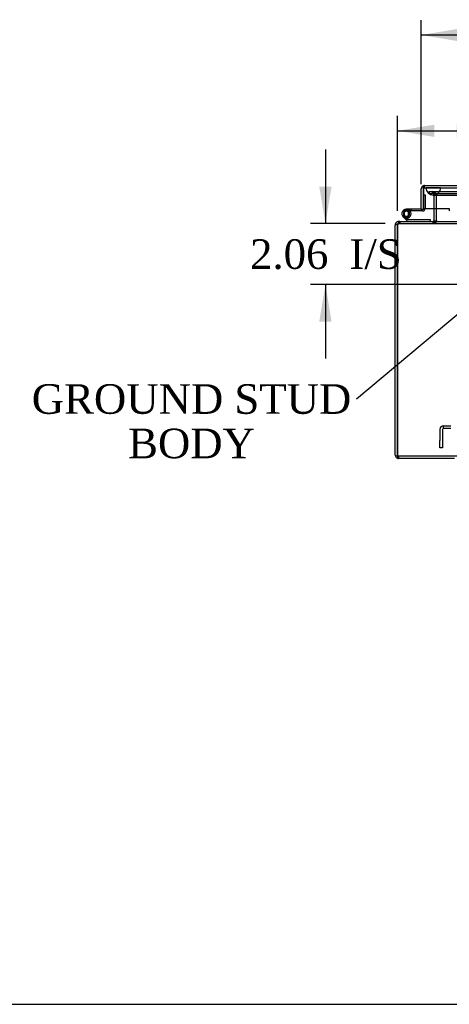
# Model space of a CAD drawing. Header units: inches. Extents: x 1 to 240, y -1 to 159.
# Tile 1 of 77: x 45 to 60, y 0 to 34. Entities that reach past the tile are written whole.
import ezdxf
from ezdxf import colors
from ezdxf.entities.mleader import LeaderData, LeaderLine
from ezdxf.enums import TextEntityAlignment as Align
from ezdxf.lldxf.tags import DXFTag
from ezdxf.math import Vec2, Vec3

# ---------------------------------------------------------------- set-up
doc = ezdxf.new("R2010")
doc.units = ezdxf.units.IN
doc.header["$MEASUREMENT"] = 0
for name, color, linetype in [('COM42189', 7, 'Continuous'), ('COM48601', 7, 'Continuous'), ('COM70220', 7, 'Continuous'), ('COM70726-3', 7, 'Continuous'), ('Default', 7, 'Continuous'), ('HNG10620-26B', 7, 'Continuous'), ('HNG10620-26C', 7, 'Continuous'), ('HNG10620-26P', 7, 'Continuous')]:
    doc.layers.add(name, color=color, linetype=linetype)
doc.styles.add('SEACAD_Times_New_Roman', font='times.ttf')
tags = doc.linetypes.add('HIDDEN2', pattern=[0.1875, 0.125, -0.0625]).pattern_tags.tags
tags[6:7] = [DXFTag(74, 4), DXFTag(75, 0), DXFTag(340, '0'), DXFTag(46, 0.0), DXFTag(50, 0.0), DXFTag(44, 0.0), DXFTag(45, 0.0)]
tags[4:5] = [DXFTag(74, 4), DXFTag(75, 0), DXFTag(340, '0'), DXFTag(46, 0.0), DXFTag(50, 0.0), DXFTag(44, 0.0), DXFTag(45, 0.0)]
doc.dimstyles.new('HAMMOND_(STH_-_240x160)', dxfattribs={"dimtxt": 1, "dimasz": 1.25, "dimexe": 0.5, "dimexo": 0.5, "dimgap": 0.25, "dimtad": 0, "dimtih": 1, "dimtoh": 1, "dimlfac": 0.125, "dimzin": 0, "dimdsep": 46, "dimtxsty": 'SEACAD_Times_New_Roman', "dimblk1": '_SE_FILLED', "dimblk2": '_SE_FILLED', "dimsah": 1, "dimcen": 0.5, "dimadec": 0, "dimazin": 0, "dimtfac": 0.8, "dimtofl": 0, "dimtmove": 0, "dimatfit": 3, "dimfxl": 1, "dimtolj": 1, "dimtzin": 0, "dimarcsym": 0})

# ---------------------------------------------------------------- blocks, each defined once
blk = doc.blocks.new('SE8')
at = {"layer": 'COM42189', "color": 7, "linetype": 'HIDDEN2'}
for p, q in [((59.314, 19.811), (59.314, 19.436)), ((59.409, 19.811), (59.409, 19.436)), ((59.439, 19.841), (59.439, 19.936)), ((59.439, 19.936), (59.689, 19.936)), ((59.689, 19.841), (59.439, 19.841)), ((59.314, 19.186), (59.314, 19.436)), ((59.409, 19.436), (59.409, 19.186)), ((59.409, 19.186), (59.314, 19.186))]:
    blk.add_line(p, q, dxfattribs=at)
for radius in [0.125, 0.03]:
    blk.add_arc((59.439, 19.811), radius, 90, 180, dxfattribs=at)
at = {"layer": 'COM48601', "color": 7, "linetype": 'Continuous'}
for p, q in [((58.689, 27.247), (58.689, 27.934)), ((58.761, 28.036), (58.761, 27.934)), ((58.761, 27.934), (58.761, 28.036)), ((58.761, 27.247), (58.761, 27.934)), ((58.761, 27.934), (58.761, 27.275)), ((58.797, 28.042), (86.769, 28.042)), ((58.761, 27.275), (59.636, 27.275)), ((59.636, 27.275), (59.636, 27.248)), ((58.689, 27.247), (58.761, 27.247)), ((59.636, 27.248), (59.636, 27.192))]:
    blk.add_line(p, q, dxfattribs=at)
at = {"layer": 'COM48601', "color": 7, "linetype": 'HIDDEN2'}
for q in [(58.797, 28.042), (86.769, 27.97)]:
    blk.add_line((58.797, 27.97), q, dxfattribs=at)
at = {"layer": 'COM48601', "color": 7, "linetype": 'Continuous'}
for start, end in [(109.4712, 180), (90, 109.4712)]:
    blk.add_arc((58.797, 27.934), 0.108, start, end, dxfattribs=at)
at = {"layer": 'COM48601', "color": 7, "linetype": 'HIDDEN2'}
blk.add_arc((58.797, 27.934), 0.036, 90, 180, dxfattribs=at)
at = {"layer": 'COM48601', "color": 7, "linetype": 'Continuous'}
blk.add_ellipse((58.797, 27.934), major_axis=(0, -0.108), ratio=0.997813, start_param=3.141593, end_param=3.48143, dxfattribs=at)
at = {"layer": 'COM48601', "color": 7, "linetype": 'HIDDEN2'}
blk.add_ellipse((58.797, 27.934), major_axis=(0, -0.036), ratio=0.997813, start_param=3.141593, end_param=4.712389, dxfattribs=at)
at = {"layer": 'COM70220', "color": 7, "linetype": 'HIDDEN2'}
for p, q in [((58.846, 27.969), (59.345, 27.969)), ((58.846, 27.968), (58.846, 27.969)), ((58.846, 27.968), (59.345, 27.968)), ((59.095, 27.966), (58.846, 27.968)), ((59.344, 27.968), (59.095, 27.966)), ((59.095, 27.966), (59.345, 27.966)), ((59.344, 27.969), (59.344, 27.968)), ((59.345, 27.969), (86.283, 27.969)), ((59.345, 27.968), (86.283, 27.968)), ((59.345, 27.966), (86.283, 27.966)), ((59.095, 27.72), (59.345, 27.72)), ((59.345, 27.72), (86.283, 27.72))]:
    blk.add_line(p, q, dxfattribs=at)
blk.add_arc((59.095, 27.97), 0.25, 180, 0, dxfattribs=at)
at = {"layer": 'COM70726-3', "color": 7, "linetype": 'HIDDEN2'}
for p, q in [((58.959, 27.845), (58.959, 27.773)), ((58.959, 27.845), (59.036, 27.845)), ((58.959, 27.773), (59.036, 27.773)), ((59.036, 27.845), (59.056, 27.845)), ((59.036, 27.773), (59.056, 27.773)), ((59.056, 27.845), (59.101, 27.845)), ((59.056, 27.845), (59.056, 27.773)), ((59.056, 27.773), (59.101, 27.773)), ((59.081, 27.773), (59.081, 27.845)), ((59.101, 27.845), (86.528, 27.845)), ((59.101, 27.773), (86.528, 27.773)), ((59.114, 27.773), (59.114, 27.845)), ((59.117, 27.737), (59.117, 27.735)), ((59.117, 27.737), (59.189, 27.737)), ((59.117, 27.735), (59.117, 27.275)), ((59.189, 27.735), (59.117, 27.735)), ((59.189, 27.737), (59.189, 27.735)), ((59.189, 27.735), (59.189, 27.275)), ((59.207, 27.735), (59.205, 27.737)), ((59.207, 27.275), (59.207, 27.735)), ((57.922, 26.798), (57.922, 26.76)), ((57.922, 26.76), (57.969, 26.76)), ((57.969, 26.832), (57.969, 26.76)), ((57.969, 26.76), (87.659, 26.76)), ((59.081, 26.832), (59.081, 26.76)), ((59.128, 26.832), (59.128, 26.76)), ((59.181, 26.847), (59.187, 26.846)), ((59.207, 26.861), (59.207, 26.846)), ((57.907, 18.864), (57.907, 18.915)), ((87.706, 18.904), (57.922, 18.904)), ((57.922, 18.904), (57.922, 18.832))]:
    blk.add_line(p, q, dxfattribs=at)
at = {"layer": 'COM70726-3', "color": 7, "linetype": 'Continuous'}
for p, q in [((59.117, 27.275), (59.117, 26.868)), ((59.189, 27.275), (59.189, 26.868)), ((59.207, 26.868), (59.207, 27.275)), ((57.886, 26.724), (57.814, 26.724)), ((57.814, 26.724), (57.814, 26.691)), ((57.814, 18.94), (57.814, 26.691)), ((57.886, 26.691), (57.886, 26.724)), ((57.886, 18.94), (57.886, 26.691)), ((57.886, 26.691), (57.886, 18.94)), ((57.969, 26.832), (57.922, 26.832)), ((57.922, 26.832), (57.922, 26.798)), ((57.969, 26.832), (71.743, 26.832)), ((59.117, 26.861), (59.181, 26.847)), ((59.207, 26.861), (59.207, 26.868)), ((57.819, 18.908), (57.886, 18.929)), ((57.886, 18.929), (57.886, 18.94)), ((57.886, 18.94), (57.886, 18.908)), ((59.814, 18.832), (57.922, 18.832))]:
    blk.add_line(p, q, dxfattribs=at)
at = {"layer": 'COM70726-3', "color": 7, "linetype": 'HIDDEN2'}
for centre, radius, start, end in [((59.081, 27.737), 0.108, 0, 90), ((59.081, 27.737), 0.036, 0, 90), ((57.939, 26.697), 0.0541, 115.3564, 149.7725), ((57.922, 26.724), 0.036, 90, 143.0095), ((57.972, 26.641), 0.119, 91.5142, 118.4277), ((59.081, 26.868), 0.108, 270, 348.1804), ((57.922, 18.94), 0.036, 180, 197.8112), ((57.922, 18.94), 0.036, 197.8112, 238.1143), ((58.681, 18.715), 0.802, 169.5864, 171.1938), ((58.684, 18.715), 0.804, 169.8969, 171.2208), ((58.684, 18.715), 0.804, 165.9807, 167.2507), ((58.681, 18.715), 0.802, 165.9388, 167.2036), ((57.922, 18.94), 0.036, 238.1143, 270)]:
    blk.add_arc(centre, radius, start, end, dxfattribs=at)
at = {"layer": 'COM70726-3', "color": 7, "linetype": 'Continuous'}
for centre, radius, start, end in [((57.922, 26.724), 0.108, 143.0094, 180), ((57.922, 26.724), 0.108, 90, 143.0094), ((57.922, 26.724), 0.036, 143.0094, 180), ((57.986, 26.691), 0.1, 160.5543, 180), ((58.068, 26.697), 0.178, 148.8374, 171.2659), ((59.081, 26.868), 0.036, 270.0001, 348.1803), ((59.081, 26.868), 0.036, 348.1804, 0), ((59.118, 26.983), 0.151, 273.7357, 306.0605), ((59.081, 26.868), 0.108, 348.1804, 0), ((57.922, 18.94), 0.108, 180, 197.1113), ((57.922, 18.94), 0.108, 197.1113, 251.8777), ((58.684, 18.715), 0.804, 167.2507, 171.2208), ((58.681, 18.715), 0.802, 167.2036, 171.1938), ((57.922, 18.94), 0.108, 251.8777, 270)]:
    blk.add_arc(centre, radius, start, end, dxfattribs=at)
at = {"layer": 'COM70726-3', "color": 7, "linetype": 'HIDDEN2'}
for major_axis, start_param, end_param in [((0, -0.036), 4.712389, 5.023252), ((0, 0.036), 2.585083, 3.141593)]:
    blk.add_ellipse((57.922, 18.94), major_axis=major_axis, ratio=0.996907, start_param=start_param, end_param=end_param, dxfattribs=at)
at = {"layer": 'COM70726-3', "color": 7, "linetype": 'Continuous'}
blk.add_ellipse((57.922, 18.94), major_axis=(0, 0.108), ratio=0.996907, start_param=2.825298, end_param=3.141593, dxfattribs=at)
at = {"layer": 'COM70726-3', "color": 7, "linetype": 'HIDDEN2'}
for points, knots in [([(59.114, 27.845), (59.122, 27.845), (59.13, 27.842), (59.145, 27.831), (59.152, 27.823), (59.167, 27.803), (59.175, 27.791), (59.19, 27.765), (59.198, 27.751), (59.205, 27.737)], [0, 0, 0, 0, 0.25, 0.25, 0.5, 0.5, 0.75, 0.75, 1, 1, 1, 1]), ([(59.114, 27.773), (59.13, 27.773), (59.145, 27.769), (59.175, 27.756), (59.19, 27.747), (59.205, 27.737)], [0, 0, 0, 0, 0.5, 0.5, 1, 1, 1, 1]), ([(59.207, 26.846), (59.201, 26.834), (59.194, 26.822), (59.181, 26.801), (59.174, 26.792), (59.161, 26.777), (59.155, 26.77), (59.141, 26.762), (59.135, 26.76), (59.128, 26.76)], [0, 0, 0, 0, 0.25, 0.25, 0.5, 0.5, 0.75, 0.75, 1, 1, 1, 1]), ([(59.128, 26.76), (59.135, 26.76), (59.141, 26.762), (59.155, 26.77), (59.161, 26.777), (59.174, 26.792), (59.181, 26.801), (59.194, 26.822), (59.201, 26.834), (59.207, 26.846)], [0, 0, 0, 0, 0.25, 0.25, 0.5, 0.5, 0.75, 0.75, 1, 1, 1, 1]), ([(57.903, 18.91), (57.905, 18.911), (57.907, 18.912), (57.907, 18.917), (57.905, 18.919), (57.901, 18.923), (57.899, 18.925), (57.894, 18.927), (57.891, 18.928), (57.888, 18.929)], [0, 0, 0, 0, 0.25, 0.25, 0.5, 0.5, 0.75, 0.75, 1, 1, 1, 1])]:
    blk.add_open_spline(points, degree=3, knots=knots, dxfattribs=at)
at = {"layer": 'COM70726-3', "color": 7, "linetype": 'Continuous'}
for points, knots in [([(57.916, 26.789), (57.925, 26.802), (57.934, 26.813), (57.951, 26.828), (57.96, 26.832), (57.969, 26.832)], [0, 0, 0, 0, 0.5, 0.5, 1, 1, 1, 1]), ([(57.889, 18.837), (57.892, 18.838), (57.895, 18.84), (57.9, 18.843), (57.901, 18.845), (57.904, 18.85), (57.905, 18.852), (57.907, 18.858), (57.907, 18.861), (57.907, 18.872), (57.905, 18.879), (57.9, 18.891), (57.898, 18.895), (57.893, 18.902), (57.89, 18.906), (57.886, 18.908)], [0, 0, 0, 0, 0.125, 0.125, 0.25, 0.25, 0.375, 0.375, 0.5, 0.5, 0.75, 0.75, 0.875, 0.875, 1, 1, 1, 1])]:
    blk.add_open_spline(points, degree=3, knots=knots, dxfattribs=at)
at = {"layer": 'HNG10620-26B', "color": 7, "linetype": 'Continuous'}
for p, q in [((58.209, 26.858), (58.083, 26.985)), ((58.251, 26.901), (58.125, 27.027)), ((58.237, 26.946), (58.219, 27.004)), ((59.007, 26.892), (58.272, 26.892)), ((59.007, 26.832), (59.007, 26.892))]:
    blk.add_line(p, q, dxfattribs=at)
at = {"layer": 'HNG10620-26B', "color": 7, "linetype": 'HIDDEN2'}
blk.add_line((58.191, 26.876), (58.234, 26.918), dxfattribs=at)
at = {"layer": 'HNG10620-26B', "color": 7, "linetype": 'Continuous'}
for centre, radius, start, end in [((58.191, 27.093), 0.154, 287.1819, 225), ((58.191, 27.093), 0.0938, 287.1819, 225), ((58.272, 26.921), 0.089, 225, 270), ((58.272, 26.921), 0.029, 225, 270)]:
    blk.add_arc(centre, radius, start, end, dxfattribs=at)
at = {"layer": 'HNG10620-26C', "color": 7, "linetype": 'Continuous'}
for p, q in [((58.761, 27.727), (58.761, 27.727)), ((58.345, 27.247), (58.191, 27.247)), ((58.345, 27.187), (58.313, 27.187)), ((58.689, 27.247), (58.345, 27.247)), ((58.345, 27.247), (58.345, 27.187)), ((58.732, 27.187), (58.345, 27.187))]:
    blk.add_line(p, q, dxfattribs=at)
at = {"layer": 'HNG10620-26C', "color": 7, "linetype": 'HIDDEN2'}
for p, q in [((58.761, 27.727), (58.821, 27.727)), ((58.821, 27.727), (58.821, 27.276)), ((58.313, 27.187), (58.191, 27.187)), ((58.327, 27.165), (58.274, 27.137))]:
    blk.add_line(p, q, dxfattribs=at)
at = {"layer": 'HNG10620-26C', "color": 7, "linetype": 'Continuous'}
for centre, radius, start, end in [((58.732, 27.276), 0.089, 270, 0), ((58.191, 27.093), 0.154, 277.4281, 287.1819)]:
    blk.add_arc(centre, radius, start, end, dxfattribs=at)
at = {"layer": 'HNG10620-26C', "color": 7, "linetype": 'HIDDEN2'}
for centre, radius, start, end in [((58.732, 27.276), 0.029, 270, 0), ((58.191, 27.093), 0.154, 225, 277.4281)]:
    blk.add_arc(centre, radius, start, end, dxfattribs=at)
at = {"layer": 'HNG10620-26P', "color": 7, "linetype": 'HIDDEN2'}
for p, q in [((58.126, 27.208), (58.256, 27.208)), ((58.126, 26.978), (58.126, 27.208)), ((58.256, 26.978), (58.126, 26.978)), ((58.256, 26.978), (58.256, 27.208))]:
    blk.add_line(p, q, dxfattribs=at)
at = {"layer": 'HNG10620-26P', "color": 7, "linetype": 'Continuous'}
blk.add_circle((58.191, 27.093), 0.0938, dxfattribs=at)
at = {"layer": 'HNG10620-26P', "color": 7, "linetype": 'HIDDEN2'}
for centre, start, end in [((58.36, 27.089), 152.8996, 179.0278), ((58.36, 27.098), 180.9739, 207.0988), ((58.023, 27.089), 0.9738, 27.0994), ((58.023, 27.098), 332.8994, 359.0278)]:
    blk.add_arc(centre, 0.262, start, end, dxfattribs=at)
blk = doc.blocks.new('DMBLK2259')
at = {"layer": 'Default', "linetype": 'Continuous'}
for points in [[(55.247, 28.01), (55.455, 26.76), (55.664, 28.01)], [(55.247, 23.45), (55.664, 23.45), (55.455, 24.7)]]:
    blk.add_hatch(color=7, dxfattribs=at).paths.add_polyline_path(points)
at = {"layer": 'Default', "color": 7, "linetype": 'Continuous'}
for p, q in [((55.455, 29.26), (55.455, 26.76)), ((57.469, 26.76), (54.955, 26.76)), ((60.793, 24.7), (54.955, 24.7)), ((55.455, 24.7), (55.455, 22.2))]:
    blk.add_line(p, q, dxfattribs=at)
at = {"layer": 'Default', "color": 7, "linetype": 'Continuous', "style": 'SEACAD_Times_New_Roman'}
for s, p in [('I/S', (56.267, 26.23)), ('2.06', (52.913, 26.23))]:
    blk.add_text(s, height=1, dxfattribs=at).set_placement(p, align=Align.TOP_LEFT)
blk = doc.blocks.new('_SE_FILLED')
at = {"color": 0}
blk.add_line((0, 0), (-1, 0), dxfattribs=at)
blk.add_solid([(0, 0), (-1, -0.1665), (-1, 0.1665), (0, 0)], dxfattribs=at)
blk = doc.blocks.new('DMBLK2260')
at = {"layer": 'Default', "linetype": 'Continuous'}
for points in [[(59.136, 30.101), (57.886, 29.893), (59.136, 29.685)], [(59.886, 30.101), (59.886, 29.685), (61.136, 29.893)]]:
    blk.add_hatch(color=7, dxfattribs=at).paths.add_polyline_path(points)
at = {"layer": 'Default', "color": 7, "linetype": 'Continuous'}
for p, q in [((57.886, 27.191), (57.886, 30.393)), ((61.136, 25.2), (61.136, 30.393)), ((57.886, 29.893), (61.365, 29.893)), ((61.365, 29.893), (61.865, 29.893))]:
    blk.add_line(p, q, dxfattribs=at)
at = {"layer": 'Default', "color": 7, "linetype": 'Continuous', "style": 'SEACAD_Times_New_Roman'}
for s, p in [('3.25', (62.215, 30.393)), ('I/S', (65.569, 30.393))]:
    blk.add_text(s, height=1, dxfattribs=at).set_placement(p, align=Align.TOP_LEFT)
blk = doc.blocks.new('DMBLK2261')
at = {"layer": 'Default', "linetype": 'Continuous'}
for points in [[(59.939, 33.335), (58.689, 33.126), (59.939, 32.918)], [(85.627, 33.335), (85.627, 32.918), (86.877, 33.126)]]:
    blk.add_hatch(color=7, dxfattribs=at).paths.add_polyline_path(points)
at = {"layer": 'Default', "color": 7, "linetype": 'Continuous'}
for p, q in [((58.689, 28.091), (58.689, 33.626)), ((86.877, 28.434), (86.877, 33.626)), ((70.336, 33.126), (58.689, 33.126)), ((86.877, 33.126), (75.23, 33.126))]:
    blk.add_line(p, q, dxfattribs=at)
at = {"layer": 'Default', "color": 7, "linetype": 'Continuous', "style": 'SEACAD_Times_New_Roman'}
for s, p in [('28.19', (71.077, 33.626)), ('DOOR', (70.686, 32.126))]:
    blk.add_text(s, height=1, dxfattribs=at).set_placement(p, align=Align.TOP_LEFT)
blk = doc.blocks.new('BORDER')
at = {"layer": 'Default', "color": 7, "linetype": 'Continuous'}
blk.add_line((-41.86, 0), (0, 0), dxfattribs=at)

msp = doc.modelspace()

# ---------------------------------------------------------------- block references
at = {"layer": 'Default', "color": 7, "xscale": 5.7, "yscale": 5.7, "zscale": 5.7}
msp.add_blockref('BORDER', (239.562, 0.401), dxfattribs=at)
at = {"layer": 'Default'}
msp.add_blockref('SE8', (0, 0), dxfattribs=at)

# ---------------------------------------------------------------- dimensions: what is measured, and where the dimension line sits
at = {"layer": 'Default', "color": 7, "linetype": 'Continuous'}
for base, p1, p2, text, override, picture, middle in [((58.689, 33.126), (86.877, 27.934), (58.689, 27.591), '\\A1;<>\\PDOOR', {"dimlfac": 1}, 'DMBLK2261', (72.783, 33.126)), ((61.136, 29.893), (57.886, 26.691), (61.136, 24.7), '\\A1;<> I/S', {"dimlfac": 1, "dimtmove": 1}, 'DMBLK2260', (61.865, 29.893))]:
    dim = msp.add_linear_dim(base=base, p1=p1, p2=p2, text=text, dimstyle='HAMMOND_(STH_-_240x160)', override=override, dxfattribs=at)
    dim.commit()
    dim.dimension.update_dxf_attribs({"geometry": picture, "text_midpoint": middle, "dimtype": 160})
dim = msp.add_linear_dim(base=(55.455, 24.7), p1=(57.969, 26.76), p2=(61.293, 24.7), angle=90, text='\\A1;<> I/S', dimstyle='HAMMOND_(STH_-_240x160)', override={"dimlfac": 1}, dxfattribs=at)
dim.commit()
dim.dimension.update_dxf_attribs({"geometry": 'DMBLK2259', "text_midpoint": (55.455, 25.73), "dimtype": 160})

# ---------------------------------------------------------------- leaders
ml = msp.add_multileader_mtext('Standard', dxfattribs=at)
ml.set_content('{\\pxsm0.9;\\fTimes New Roman|b0||i0||c0|p34;\\W1.;GROUND STUD\\PBODY\\P}', color=7)
ml.set_leader_properties()
ml.build(insert=Vec2(0, 0))
ml.multileader.update_dxf_attribs({"dogleg_length": 0, "arrow_head_size": 1.25})
ctx = ml.context
ctx.base_point, ctx.char_height, ctx.arrow_head_size, ctx.landing_gap_size = Vec3(45.627, 20.417), 1, 1.25, 0.35
ctx.text_align_type = 1
notes = []
notes.append((ctx, [(0, (1, 1, 0), (56.508, 20.827), (-1, 0), 0, [(0, [(61.056, 24.65)], 0, [])])]))
ctx.mtext.insert, ctx.mtext.alignment = Vec3(50.937, 21.338), 2
for ctx, leaders in notes:
    for number, flags, end, landing, length, lines in leaders:
        leader = LeaderData()
        leader.index, (leader.has_last_leader_line, leader.has_dogleg_vector, leader.attachment_direction) = number, flags
        leader.last_leader_point, leader.dogleg_vector, leader.dogleg_length = Vec3(end), Vec3(landing), length
        for number, points, colour, breaks in lines:
            line = LeaderLine()
            line.index, line.vertices, line.color, line.breaks = number, Vec3.list(points), colors.encode_raw_color(colour), breaks
            leader.lines.append(line)
        ctx.leaders.append(leader)

doc.saveas('drawing.dxf')
